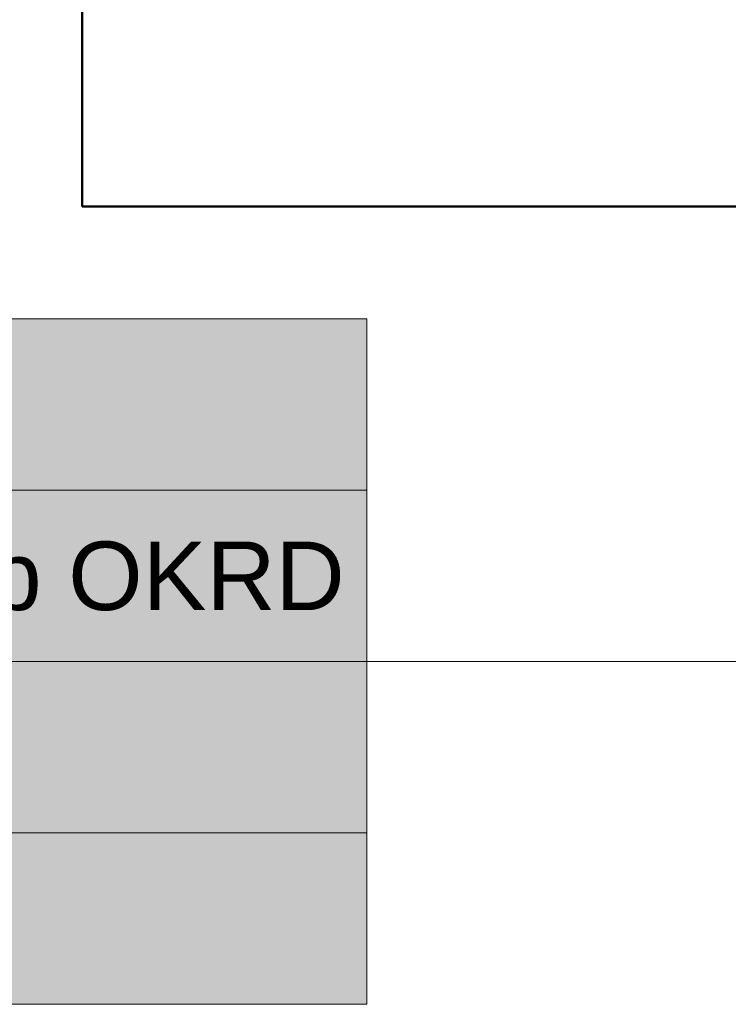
# Model space of a CAD drawing. Extents: x -223 to 557, y -138 to 606.
# Tile 67 of 256: x -87 to -67, y 119 to 148. Entities that reach past the tile are written whole.
import ezdxf

# ---------------------------------------------------------------- set-up
doc = ezdxf.new("R2010")
doc.units = 0
doc.layers.get('0').update_dxf_attribs({"lineweight": 35})
doc.layers.add('H_Ruecklauf_Beschriftung_OG', color=5, linetype='Continuous', lineweight=18, true_color=0x0000ff)
doc.layers.add('X_Geometrie-A07ALDUN1N', color=3, linetype='Continuous', lineweight=50, true_color=0x00ff00)
doc.styles.get("Standard").update_dxf_attribs({"font": 'arial.ttf'})

# ---------------------------------------------------------------- blocks, each defined once
blk = doc.blocks.new('Referenz-A07ALDUO1N', base_point=(-167.675, -99.33))
at = {"layer": 'X_Geometrie-A07ALDUN1N', "color": 0, "linetype": 'Continuous', "ltscale": 0.5}
for p, q in [((-85.426, 229.618), (-85.426, 142.568)), ((-85.426, 142.568), (11.674, 142.568))]:
    blk.add_line(p, q, dxfattribs=at)
blk = doc.blocks.new('Bauteilbeschriftung-A07ALE3Y1N', base_point=(-115.764, 119.291))
at = {"color": 0, "lineweight": -2}
for p, q in [((-115.764, 139.291), (-77.116, 139.291)), ((-77.116, 139.291), (-77.116, 119.291)), ((-115.764, 134.291), (-77.116, 134.291)), ((-115.764, 129.291), (-77.116, 129.291)), ((-115.764, 124.291), (-77.116, 124.291)), ((-77.116, 119.291), (-115.764, 119.291))]:
    blk.add_line(p, q, dxfattribs=at)
at = {"color": 0, "linetype": 'ByBlock', "lineweight": -2, "ltscale": 0.18}
blk.add_line((-77.116, 129.291), (-18.265, 129.291), dxfattribs=at)
at = {"color": 7, "linetype": 'ByBlock', "lineweight": -2, "ltscale": 0.18, "true_color": 0xffffff}
for points in [[(-115.764, 119.291), (-77.116, 119.291), (-115.764, 139.291)], [(-77.116, 119.291), (-115.764, 139.291), (-77.116, 139.291)]]:
    blk.add_solid(points, dxfattribs=at)
at = {"color": 0, "linetype": 'ByBlock', "lineweight": -2, "ltscale": 0.18, "insert": (-115.098, 132.791), "char_height": 2, "attachment_point": 1}
blk.add_mtext('{\\fArial;Mitte Bauteil = 5 cm ab OKRD}', dxfattribs=at)

msp = doc.modelspace()

# ---------------------------------------------------------------- block references
at = {"color": 251, "lineweight": 25, "ltscale": 0.25, "true_color": 0x585858}
msp.add_blockref('Referenz-A07ALDUO1N', (-167.675, -99.33), dxfattribs=at)
at = {"layer": 'H_Ruecklauf_Beschriftung_OG', "ltscale": 0.18}
msp.add_blockref('Bauteilbeschriftung-A07ALE3Y1N', (-115.764, 119.291), dxfattribs=at)

doc.saveas('drawing.dxf')
